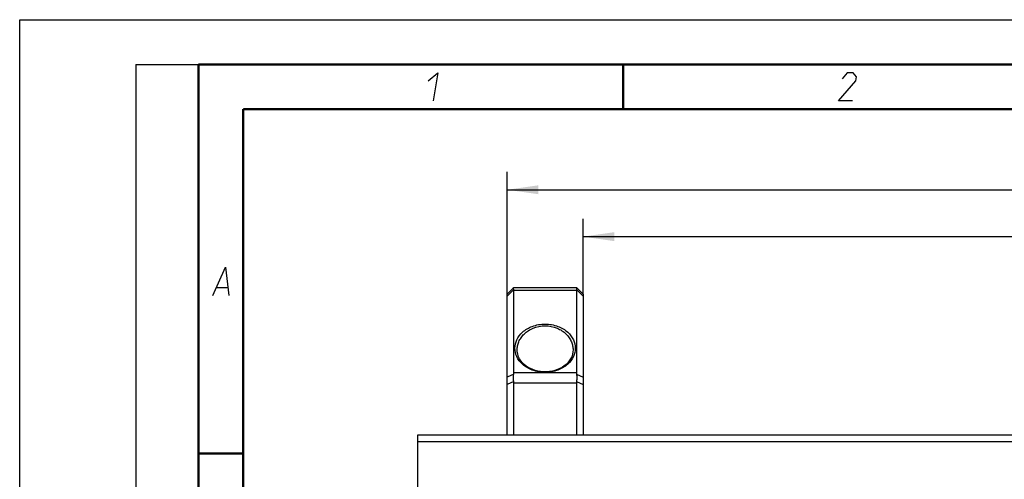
# Model space of a CAD drawing. Header units: millimetres. Extents: x 0 to 420, y 0 to 297.
# Tile 52 of 212: x 0 to 110, y 246 to 297. Entities that reach past the tile are written whole.
import ezdxf

# ---------------------------------------------------------------- set-up
doc = ezdxf.new("R2010")
doc.units = ezdxf.units.MM
doc.header["$LTSCALE"] = 23.1
doc.layers.get('0').update_dxf_attribs({"linetype": 'CONTINUOUS'})
doc.layers.add('DIM_PILOTEES', color=7, linetype='CONTINUOUS')
doc.styles.get("Standard").update_dxf_attribs({"font": 'txt', "width": 0.7})
doc.dimstyles.new('DIMSTYLE_1', dxfattribs={"dimtxt": 2.5, "dimasz": 3.5, "dimexe": 2, "dimexo": 0, "dimtad": 1, "dimlfac": 2, "dimdsep": 46, "dimtxsty": 'Standard', "dimblk": '_FILLED', "dimblk1": '_FILLED', "dimblk2": '_FILLED', "dimcen": 0.09, "dimazin": 2, "dimtp": 0.5, "dimtm": 0.5, "dimtfac": 1, "dimtofl": 0, "dimtmove": 0, "dimatfit": 3, "dimldrblk": '_FILLED', "dimfxl": 0, "dimtolj": 1, "dimarcsym": 0})

# ---------------------------------------------------------------- blocks, each defined once
blk = doc.blocks.new('_FILLED')
at = {"color": 0, "linetype": 'ByBlock'}
blk.add_solid([(0, 0), (-1, 0.143), (-1, -0.143)], dxfattribs=at)
blk = doc.blocks.new('*D9')
at = {"layer": 'DIM_PILOTEES', "color": 2, "linetype": 'Continuous'}
for p, q in [((54.52, 266.1), (54.52, 279.99)), ((189.52, 266.33), (189.52, 279.99)), ((54.52, 277.99), (122.02, 277.99)), ((189.52, 277.99), (122.02, 277.99))]:
    blk.add_line(p, q, dxfattribs=at)
at = {"layer": 'DIM_PILOTEES', "color": 2, "linetype": 'Continuous', "xscale": 3.5, "yscale": 3.5, "zscale": 3.5, "rotation": 180}
blk.add_blockref('_FILLED', (54.52, 277.99), dxfattribs=at)
at = {"layer": 'DIM_PILOTEES', "color": 2, "linetype": 'Continuous', "xscale": 3.5, "yscale": 3.5, "zscale": 3.5}
blk.add_blockref('_FILLED', (189.52, 277.99), dxfattribs=at)
at = {"layer": 'DIM_PILOTEES', "color": 2, "linetype": 'Continuous', "insert": (120.62, 281.12), "char_height": 2.5, "width": 8.8393, "attachment_point": 2, "line_spacing_factor": 0.9}
blk.add_mtext('{\\ftxt;\\W0.0001;\\H0.0001;\\~}{\\ftxt;\\W2.3571428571;\\H2.5; }{\\ftxt;\\W0.0001;\\H0.0001;\\~}', dxfattribs=at)
blk = doc.blocks.new('*D10')
at = {"layer": 'DIM_PILOTEES', "color": 2, "linetype": 'Continuous'}
for p, q in [((63.02, 266.33), (63.02, 274.75)), ((181.02, 266.33), (181.02, 274.75)), ((63.02, 272.75), (122.02, 272.75)), ((181.02, 272.75), (122.02, 272.75))]:
    blk.add_line(p, q, dxfattribs=at)
at = {"layer": 'DIM_PILOTEES', "color": 2, "linetype": 'Continuous', "xscale": 3.5, "yscale": 3.5, "zscale": 3.5, "rotation": 180}
blk.add_blockref('_FILLED', (63.02, 272.75), dxfattribs=at)
at = {"layer": 'DIM_PILOTEES', "color": 2, "linetype": 'Continuous', "xscale": 3.5, "yscale": 3.5, "zscale": 3.5}
blk.add_blockref('_FILLED', (181.02, 272.75), dxfattribs=at)
at = {"layer": 'DIM_PILOTEES', "color": 2, "linetype": 'Continuous', "insert": (120.34, 275.87), "char_height": 2.5, "width": 8.5714, "attachment_point": 2, "line_spacing_factor": 0.9}
blk.add_mtext('{\\ftxt;\\W0.0001;\\H0.0001;\\~}{\\ftxt;\\W2.2857142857;\\H2.5; }{\\ftxt;\\W0.0001;\\H0.0001;\\~}', dxfattribs=at)

msp = doc.modelspace()

# ---------------------------------------------------------------- linework, layer by layer
at = {"color": 7, "linetype": 'Continuous'}
for p, q in [((0, 0), (0, 297)), ((0, 297), (420, 297)), ((25, 286.9999), (410, 286.9999)), ((54.519, 266.3323), (55.269, 267.0823)), ((55.2613, 266.8422), (54.519, 266.0998)), ((55.269, 267.0823), (62.269, 267.0823)), ((55.269, 257.5326), (55.269, 266.7536)), ((55.269, 266.7536), (62.269, 266.7536)), ((62.269, 267.0823), (63.019, 266.3323)), ((62.269, 266.7536), (62.269, 257.5326)), ((62.2766, 266.8422), (63.019, 266.0998)), ((54.519, 250.5823), (54.519, 266.3323)), ((63.019, 266.3323), (63.019, 250.5823)), ((55.644, 260.0804), (55.644, 260.0817)), ((61.894, 260.0825), (61.894, 260.0824)), ((55.255, 257.394), (54.519, 257.0402)), ((62.269, 257.5326), (55.269, 257.5326)), ((62.283, 257.394), (63.019, 257.0402)), ((55.255, 256.5658), (54.519, 256.212)), ((55.269, 250.5823), (55.269, 256.3613)), ((62.269, 256.3613), (55.269, 256.3613)), ((62.269, 256.3613), (62.269, 250.5823)), ((62.283, 256.5658), (63.019, 256.212)), ((44.519, 199.0823), (44.519, 250.5823)), ((44.519, 250.5823), (199.519, 250.5823)), ((44.519, 249.8323), (199.519, 249.8323))]:
    msp.add_line(p, q, dxfattribs=at)
at = {"color": 2, "linetype": 'Continuous'}
for p, q in [((13, 292), (20, 292)), ((13, 292), (13, 5)), ((20, 292), (20, 5)), ((22.0363, 267.075), (23.2363, 267.075))]:
    msp.add_line(p, q, dxfattribs=at)
at = {"color": 7, "linetype": 'Continuous', "const_width": 0.25}
for points in [[(20, 292), (20, 5)], [(415, 292), (20, 292)], [(67.5002, 292), (67.5002, 287)], [(25, 10), (25, 287)], [(25, 287), (410, 287)], [(20.0002, 248.5), (25.0002, 248.5)]]:
    msp.add_lwpolyline(points, dxfattribs=at)
at = {"color": 2, "linetype": 'Continuous'}
for points in [[(45.7067, 290.175), (46.7537, 291.075), (46.2394, 287.925)], [(93.1646, 287.925), (91.5896, 287.925), (93.5319, 290.175), (93.6054, 290.625), (93.2289, 291.075), (92.5539, 291.075), (91.9937, 290.4)], [(21.5894, 266.175), (23.0037, 269.325), (23.3894, 266.175)]]:
    msp.add_lwpolyline(points, dxfattribs=at)
at = {"color": 7, "linetype": 'Continuous'}
for points in [[(58.769, 257.6321), (58.5823, 257.6365), (58.2695, 257.6637), (57.9662, 257.7147), (57.6737, 257.7881), (57.3939, 257.883), (57.1284, 257.9982), (56.8786, 258.1329), (56.646, 258.2863), (56.4319, 258.4579), (56.238, 258.6474), (56.0668, 258.8539), (55.919, 259.0794), (55.7971, 259.3265), (55.707, 259.5937), (55.6546, 259.881), (55.644, 260.0809)], [(61.894, 260.0819), (61.8838, 259.885), (61.832, 259.5977), (61.7425, 259.3305), (61.6212, 259.0832), (61.474, 258.8578), (61.3036, 258.6514), (61.1104, 258.4618), (60.8972, 258.2901), (60.6653, 258.1365), (60.4164, 258.0015), (60.1517, 257.886), (59.8726, 257.7906), (59.5808, 257.7166), (59.2782, 257.665), (58.9661, 257.637), (58.769, 257.6321)]]:
    msp.add_lwpolyline(points, dxfattribs=at)
for centre, major_axis, ratio, start_param, end_param in [((53.769, 265.5823), (1.4154, 1.4154), 0.35078106, -0.33737047, -0.23624877), ((63.769, 265.5823), (1.4154, -1.4154), 0.35078106, -2.90534388, -2.80422218), ((53.769, 256.3613), (1.4154, 1.4154), 0.35078106, -0.47408317, -0.33737047), ((63.769, 256.3613), (1.4154, -1.4154), 0.35078106, -2.80422218, -2.66750949), ((53.769, 256.3613), (0, 1.5), 1, -1.57079633, -1.43408363), ((63.769, 256.3613), (0, 1.5), 1, 1.43408363, 1.57079633)]:
    msp.add_ellipse(centre, major_axis=major_axis, ratio=ratio, start_param=start_param, end_param=end_param, dxfattribs=at)
for points, knots in [([(55.2613, 266.8422), (55.2518, 266.8935), (55.2408, 266.9621), (55.2446, 267.0405), (55.254, 267.0672), (55.2613, 267.0746)], [0, 0, 0, 0, 0.66142771, 0.8680964, 1, 1, 1, 1]), ([(62.2766, 267.0746), (62.2782, 267.073), (62.2848, 267.0648), (62.2882, 267.0544), (62.2901, 267.0463)], [0, 0, 0, 0, 0.20934901, 1, 1, 1, 1]), ([(62.2901, 267.0463), (62.2962, 267.0201), (62.2943, 266.9504), (62.2842, 266.883), (62.2766, 266.8422)], [0, 0, 0, 0, 0.39274665, 1, 1, 1, 1]), ([(58.769, 257.5773), (58.2809, 257.5773), (57.3609, 257.7358), (56.2417, 258.3854), (55.5506, 259.2776), (55.3195, 260.2793), (55.5524, 261.2804), (56.2442, 262.1711), (57.3627, 262.8192), (58.2815, 262.9773), (58.769, 262.9773)], [0, 0, 0, 0, 0.15394676, 0.28717174, 0.3994248, 0.50020497, 0.60096098, 0.71316204, 0.84625945, 1, 1, 1, 1]), ([(55.644, 260.0821), (55.644, 260.2384), (55.6761, 260.5556), (55.8208, 261.02), (56.065, 261.466), (56.5459, 262.0404), (57.4405, 262.6171), (58.3096, 262.7821), (58.769, 262.7821)], [0, 0, 0, 0, 0.10281669, 0.20798815, 0.31791841, 0.43501871, 0.69785051, 1, 1, 1, 1]), ([(58.769, 262.9773), (59.2571, 262.9773), (60.177, 262.8188), (61.2962, 262.1692), (61.9873, 261.277), (62.2185, 260.2753), (61.9856, 259.2743), (61.2938, 258.3835), (60.1753, 257.7354), (59.2564, 257.5773), (58.769, 257.5773)], [0, 0, 0, 0, 0.15394676, 0.28717174, 0.3994248, 0.50020497, 0.60096099, 0.71316204, 0.84625946, 1, 1, 1, 1]), ([(58.769, 262.7821), (59.2286, 262.7821), (60.0979, 262.617), (60.9926, 262.0399), (61.4733, 261.4654), (61.7174, 261.0195), (61.862, 260.5553), (61.894, 260.2383), (61.894, 260.0821)], [0, 0, 0, 0, 0.30227747, 0.56516037, 0.68224483, 0.792141, 0.89726576, 1, 1, 1, 1]), ([(55.255, 256.5658), (55.2347, 256.7132), (55.2129, 256.9899), (55.2313, 257.2681), (55.255, 257.394)], [0, 0, 0, 0, 0.53748606, 1, 1, 1, 1]), ([(62.283, 257.394), (62.3066, 257.2681), (62.325, 256.9899), (62.3033, 256.7132), (62.283, 256.5658)], [0, 0, 0, 0, 0.46251394, 1, 1, 1, 1])]:
    msp.add_open_spline(points, degree=3, knots=knots, dxfattribs=at)

# ---------------------------------------------------------------- dimensions: what is measured, and where the dimension line sits
at = {"layer": 'DIM_PILOTEES', "color": 2, "linetype": 'Continuous'}
for base, p1, p2, text, picture, middle in [((189.519, 277.9937), (54.519, 266.0998), (189.519, 266.3323), '{\\ftxt;\\W0.0001;\\H0.0001;\\~}{\\ftxt;\\W2.3571428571;\\H2.5; }{\\ftxt;\\W0.0001;\\H0.0001;\\~}', '*D9', (120.2591, 277.9937)), ((181.019, 272.7494), (63.019, 266.3323), (181.019, 266.3323), '{\\ftxt;\\W0.0001;\\H0.0001;\\~}{\\ftxt;\\W2.2857142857;\\H2.5; }{\\ftxt;\\W0.0001;\\H0.0001;\\~}', '*D10', (119.9872, 272.7494))]:
    dim = msp.add_linear_dim(base=base, p1=p1, p2=p2, text=text, dimstyle='DIMSTYLE_1', dxfattribs=at)
    dim.commit()
    dim.dimension.update_dxf_attribs({"geometry": picture, "text_midpoint": middle, "dimtype": 160})

doc.saveas('drawing.dxf')
